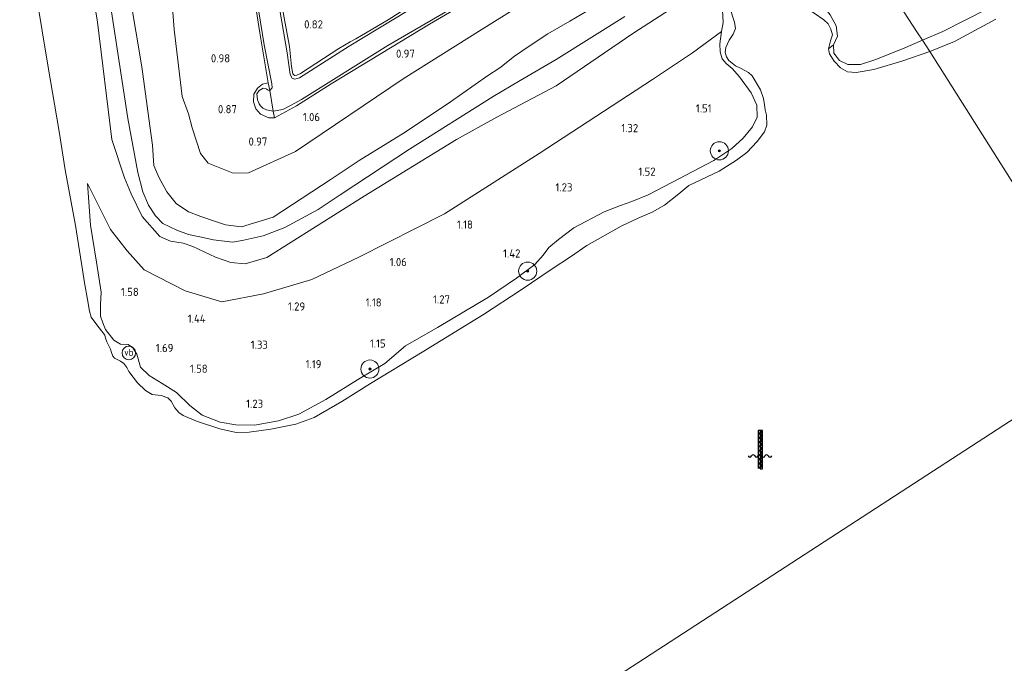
# Model space of a CAD drawing. Extents: x 130905 to 137824, y 412333 to 417928.
# Tile 201 of 256: x 134752 to 134970, y 415656 to 415798. Entities that reach past the tile are written whole.
import ezdxf
from ezdxf.enums import TextEntityAlignment as Align

# ---------------------------------------------------------------- set-up
doc = ezdxf.new("R2010")
doc.units = 0
for name, color, linetype, lineweight in [('B-ME-GR-BOOM-S', 90, 'Continuous', 25), ('B-ME-GR-GRAS-GV', 60, 'Continuous', 13), ('B-ME-GW-OPHOGING_KRUIN-G', 90, 'Continuous', 18), ('B-ME-GW-TALUD_KRUIN-G', 90, 'Continuous', 18), ('B-ME-GW-TALUD_TEEN-G', 90, 'Continuous', 18), ('B-ME-IE-MEUBILAIR_WATERWEGMEUBILAIR-S', 150, 'Continuous', 25), ('B-ME-IE-MEUBILAIR_WEGMEUBILAIR-S', 7, 'Continuous', 25), ('B-ME-IE-TERREINAFSCHEIDING_KUNSTMATIG_HEKWERK-G', 20, 'IE-TERREINAFSCHEIDING-KUNSTMATIG', 18), ('B-ME-OB-BEKLEDING_STORTSTEEN-GV', 30, 'Continuous', 18), ('B-ME-OB-OEVERVOORZIENING-G', 7, 'Continuous', 18), ('B-ME-OG-WATER_RIVIER-GV', 130, 'Continuous', 18), ('B-ME-OG-WATER_SLOOT-G', 120, 'Continuous', 18), ('B-ME-OG-WATER_SLOOT-GV', 120, 'Continuous', 18), ('X-XX-AL-HOOGTELABEL-S', 7, 'Continuous', 25)]:
    doc.layers.add(name, color=color, linetype=linetype, lineweight=lineweight)
doc.styles.add('NLCS-ISO', font='NLCS-ISO.ttf')
doc.styles.add('NLCS-ISO-ANNOTATIVE-T18', font='NLCS-ISO.ttf', dxfattribs={"height": 1.8})
doc.linetypes.add('IE-TERREINAFSCHEIDING-KUNSTMATIG', pattern='A,4,[82,NLCS.SHX,S=0.75,R=90,X=0,Y=0],4,-2', length=10)

# ---------------------------------------------------------------- blocks, each defined once
blk = doc.blocks.new('SAL-HOOGTELABEL-SO')
at = {"color": 0, "linetype": 'ByBlock', "lineweight": -2, "style": 'NLCS-ISO-ANNOTATIVE-T18'}
blk.add_attdef('HOOGTE', text='', height=1.8, dxfattribs=at).set_placement((2.79, 0), align=Align.RIGHT)
blk = doc.blocks.new('SGR-BOOM_01-SO')
at = {"linetype": 'ByBlock', "lineweight": 18}
h = blk.add_hatch(color=0, dxfattribs=at)
h.dxf.hatch_style = 1
edge = h.paths.add_edge_path()
edge.add_arc((0, 0), 0.25, 0, 360)
at = {"color": 0, "linetype": 'ByBlock', "lineweight": 18}
for radius in [2, 0.25]:
    blk.add_circle((0, 0), radius, dxfattribs=at)
blk = doc.blocks.new('SIE-WEG_PAAL_VERKEERSBORD-SO')
at = {"color": 0, "linetype": 'ByBlock', "lineweight": 18}
blk.add_circle((0, 0), 1.5, dxfattribs=at)
at = {"color": 0, "linetype": 'ByBlock', "lineweight": 18, "style": 'NLCS-ISO'}
blk.add_text('vb', height=1.5, dxfattribs=at).set_placement((0, 0.13), align=Align.MIDDLE_CENTER)
blk = doc.blocks.new('SIE-WATER_WATERSTANDMETER-SO')
h = blk.add_hatch(color=256)
h.dxf.hatch_style = 1
h.paths.add_polyline_path([(0, 5.17), (-0.46, 5.17), (-0.46, 4.7), (0, 4.7)])
h = blk.add_hatch(color=256)
h.dxf.hatch_style = 1
h.paths.add_polyline_path([(0.46, 5.64), (0, 5.64), (0, 5.17), (0.46, 5.17)])
h = blk.add_hatch(color=256)
h.dxf.hatch_style = 1
h.paths.add_polyline_path([(0.46, 4.7), (0, 4.7), (0, 4.22), (0.46, 4.22)])
h = blk.add_hatch(color=256)
h.dxf.hatch_style = 1
h.paths.add_polyline_path([(0, 4.22), (-0.46, 4.22), (-0.46, 3.75), (0, 3.75)])
h = blk.add_hatch(color=256)
h.dxf.hatch_style = 1
h.paths.add_polyline_path([(0, 3.28), (-0.46, 3.28), (-0.46, 2.81), (0, 2.81)])
h = blk.add_hatch(color=256)
h.dxf.hatch_style = 1
h.paths.add_polyline_path([(0, 2.34), (-0.46, 2.34), (-0.46, 1.86), (0, 1.86)])
h = blk.add_hatch(color=256)
h.dxf.hatch_style = 1
h.paths.add_polyline_path([(0.46, 3.75), (0, 3.75), (0, 3.28), (0.46, 3.28)])
h = blk.add_hatch(color=256)
h.dxf.hatch_style = 1
h.paths.add_polyline_path([(0.46, 2.81), (0, 2.81), (0, 2.34), (0.46, 2.34)])
h = blk.add_hatch(color=256)
h.dxf.hatch_style = 1
h.paths.add_polyline_path([(0, 1.39), (-0.46, 1.39), (-0.46, 0.92), (0, 0.92)])
h = blk.add_hatch(color=256)
h.dxf.hatch_style = 1
h.paths.add_polyline_path([(0, 0.45), (-0.46, 0.45), (-0.46, -0.02), (0, -0.02)])
h = blk.add_hatch(color=256)
h.dxf.hatch_style = 1
h.paths.add_polyline_path([(0.46, 1.86), (0, 1.86), (0, 1.39), (0.46, 1.39)])
h = blk.add_hatch(color=256)
h.dxf.hatch_style = 1
h.paths.add_polyline_path([(0.46, 0.92), (0, 0.92), (0, 0.45), (0.46, 0.45)])
h = blk.add_hatch(color=256)
h.dxf.hatch_style = 1
h.paths.add_polyline_path([(0, -0.49), (-0.46, -0.49), (-0.46, -0.97), (0, -0.97)])
h = blk.add_hatch(color=256)
h.dxf.hatch_style = 1
h.paths.add_polyline_path([(0, -1.44), (-0.46, -1.44), (-0.46, -1.91), (0, -1.91)])
h = blk.add_hatch(color=256)
h.dxf.hatch_style = 1
h.paths.add_polyline_path([(0.46, -0.02), (0, -0.02), (0, -0.49), (0.46, -0.49)])
h = blk.add_hatch(color=256)
h.dxf.hatch_style = 1
h.paths.add_polyline_path([(0.46, -0.97), (0, -0.97), (0, -1.44), (0.46, -1.44)])
h = blk.add_hatch(color=256)
h.dxf.hatch_style = 1
h.paths.add_polyline_path([(0.46, -1.91), (0, -1.91), (0, -2.38), (0.46, -2.38)])
h = blk.add_hatch(color=256)
h.dxf.hatch_style = 1
h.paths.add_polyline_path([(0, -2.38), (-0.46, -2.38), (-0.46, -2.85), (0, -2.85)])
blk.add_lwpolyline([(0.46, -2.79), (0.46, 5.64), (-0.46, 5.64), (-0.46, -2.79)])
for points in [[(0.46, 5.64), (0, 5.64), (0, 5.17), (0.46, 5.17)], [(0.46, 5.17), (0, 5.17), (0, 4.7), (0.46, 4.7)], [(0.46, 4.7), (0, 4.7), (0, 4.22), (0.46, 4.22)], [(0.46, 4.22), (0, 4.22), (0, 3.75), (0.46, 3.75)], [(0.46, 3.75), (0, 3.75), (0, 3.28), (0.46, 3.28)], [(0.46, 3.28), (0, 3.28), (0, 2.81), (0.46, 2.81)], [(0.46, 2.81), (0, 2.81), (0, 2.34), (0.46, 2.34)], [(0.46, 2.34), (0, 2.34), (0, 1.86), (0.46, 1.86)], [(0.46, 1.86), (0, 1.86), (0, 1.39), (0.46, 1.39)], [(0.46, 1.39), (0, 1.39), (0, 0.92), (0.46, 0.92)], [(0.46, 0.92), (0, 0.92), (0, 0.45), (0.46, 0.45)], [(0.46, 0.45), (0, 0.45), (0, -0.02), (0.46, -0.02)], [(0.46, -0.02), (0, -0.02), (0, -0.49), (0.46, -0.49)], [(0.46, -0.49), (0, -0.49), (0, -0.97), (0.46, -0.97)], [(0.46, -0.97), (0, -0.97), (0, -1.44), (0.46, -1.44)], [(0.46, -1.44), (0, -1.44), (0, -1.91), (0.46, -1.91)], [(0.46, -1.91), (0, -1.91), (0, -2.38), (0.46, -2.38)], [(0.46, -2.38), (0, -2.38), (0, -2.85), (0.46, -2.85)]]:
    blk.add_lwpolyline(points, close=True)
for centre, radius, start, end in [((-1.55, -0.12), 0.381, 16.8947, 163.1053), ((-0.08, -0.12), 0.381, 16.8947, 163.1053), ((1.4, -0.12), 0.381, 16.8947, 163.1053), ((-2.31, 0.11), 0.413, 196.8947, 343.1053), ((-0.82, 0.1), 0.391, 196.8947, 343.1053), ((0.66, 0.1), 0.391, 196.8947, 343.1053), ((2.16, 0.11), 0.413, 196.8947, 343.1053)]:
    blk.add_arc(centre, radius, start, end)

msp = doc.modelspace()

# ---------------------------------------------------------------- linework, layer by layer
at = {"layer": 'B-ME-GR-GRAS-GV'}
for points in [[(134902.972, 415804.648, 2.072), (134887.567, 415794.636, 2.061), (134870.646, 415783.117, 1.895), (134857.523, 415776.201, 1.851), (134848.613, 415771.253, 1.917), (134828.255, 415758.774, 1.983), (134806.71, 415745.196, 1.986), (134801.908, 415743.84, 1.977), (134798.796, 415744.107, 1.964), (134795.375, 415745.242, 1.947), (134790.4, 415747.65, 1.929), (134788.237, 415748.388, 1.977), (134785.445, 415748.807, 2.027), (134783.043, 415749.869, 2.051), (134779.205, 415754.286, 2.042), (134776.766, 415759.225, 1.967), (134775.297, 415762.756, 2.013), (134772.484, 415771.253, 2.027), (134769.32, 415797.13, 2.022), (134765.243, 415821.787, 2.028)], [(134765.243, 415821.787, 2.028), (134769.32, 415797.13, 2.022), (134772.484, 415771.253, 2.027), (134775.297, 415762.756, 2.013), (134776.766, 415759.225, 1.967), (134779.205, 415754.286, 2.042), (134783.043, 415749.869, 2.051), (134785.445, 415748.807, 2.027), (134788.237, 415748.388, 1.977), (134790.4, 415747.65, 1.929), (134795.375, 415745.242, 1.947), (134798.796, 415744.107, 1.964), (134801.908, 415743.84, 1.977), (134806.71, 415745.196, 1.986), (134828.255, 415758.774, 1.983), (134848.613, 415771.253, 1.917), (134857.523, 415776.201, 1.851), (134870.646, 415783.117, 1.895), (134887.567, 415794.636, 2.061), (134902.972, 415804.648, 2.072)], [(134871.334, 415806.276, 1.123), (134854.075, 415795.447, 1.134), (134836.816, 415784.619, 1.145), (134813.079, 415768.596, 1.247), (134802.658, 415763.899, 1.135), (134799.291, 415763.826, 1.083), (134793.749, 415766.042, 1.044), (134792.065, 415768.136, 1.101), (134790.191, 415773.833, 1.186), (134789.4, 415776.887, 1.199), (134788.015, 415780.763, 1.174), (134786.22, 415795.52, 1.181), (134784.152, 415822.368, 1.058)], [(134784.152, 415822.368, 1.058), (134786.22, 415795.52, 1.181), (134788.015, 415780.763, 1.174), (134789.4, 415776.887, 1.199), (134790.191, 415773.833, 1.186), (134792.065, 415768.136, 1.101), (134793.749, 415766.042, 1.044), (134799.291, 415763.826, 1.083), (134802.658, 415763.899, 1.135), (134813.079, 415768.596, 1.247), (134836.816, 415784.619, 1.145), (134854.075, 415795.447, 1.134), (134871.334, 415806.276, 1.123)], [(134801.29, 415822.276, 0.606), (134806.149, 415792.121, 0.606), (134807.787, 415783.581, 0.606), (134807.927, 415782.636, 0.606), (134807.379, 415782.074, 0.606), (134807.013, 415783.749, 0.907), (134805.196, 415794.776, 1.014), (134802.682, 415810.884, 0.923)], [(134841.129, 415801.674, 0.606), (134824.907, 415791.868, 0.606), (134813.922, 415784.893, 0.606), (134812.937, 415784.573, 0.606), (134812.308, 415784.809, 0.606), (134811.868, 415785.617, 0.606), (134811.208, 415790.374, 0.606), (134807.334, 415813.152, 0.606)], [(134802.682, 415810.884, 0.923), (134805.196, 415794.776, 1.014), (134807.013, 415783.749, 0.907), (134805.767, 415783.462, 0.907), (134804.648, 415782.615, 0.932), (134803.874, 415781.284, 0.932), (134803.777, 415779.542, 0.807), (134804.31, 415778.018, 0.832), (134805.305, 415776.885, 0.832), (134807.159, 415776.023, 0.807), (134808.423, 415776.05, 0.775), (134813.292, 415778.717, 0.756), (134820.928, 415783.541, 0.921), (134842.625, 415796.736, 0.985), (134857.344, 415805.322, 0.919)], [(134839.83, 415801.752, 0.688), (134833.512, 415797.667, 0.811), (134827.636, 415794.238, 0.763), (134826.358, 415793.504, 0.689), (134825.129, 415792.825, 0.669), (134822.623, 415791.348, 0.814), (134814.161, 415785.841, 0.82), (134813.313, 415785.439, 0.799), (134812.814, 415785.398, 0.783), (134812.473, 415785.78, 0.769), (134812.198, 415787.409, 0.796), (134811.742, 415791.784, 0.825), (134808.801, 415807.71, 0.829)], [(134808.801, 415807.71, 0.829), (134811.742, 415791.784, 0.825), (134812.198, 415787.409, 0.796), (134812.473, 415785.78, 0.769), (134812.814, 415785.398, 0.783), (134813.313, 415785.439, 0.799), (134814.161, 415785.841, 0.82), (134822.623, 415791.348, 0.814), (134825.129, 415792.825, 0.669), (134826.358, 415793.504, 0.689), (134827.636, 415794.238, 0.763), (134833.512, 415797.667, 0.811), (134839.83, 415801.752, 0.688)], [(134857.344, 415805.322, 0.919), (134842.625, 415796.736, 0.985), (134820.928, 415783.541, 0.921), (134813.292, 415778.717, 0.756), (134808.423, 415776.05, 0.775), (134808.129, 415777.522, 0.606), (134810.237, 415777.915, 0.606), (134812.087, 415778.8, 0.606), (134814.404, 415780.062, 0.606), (134833.487, 415792.038, 0.606), (134859.6, 415807.231, 0.606)], [(134776.481, 415803.094, 1.99), (134779.101, 415787.268, 1.995), (134780.873, 415774.267, 1.975), (134781.459, 415769.98, 1.934), (134781.762, 415765.522, 1.895), (134782.876, 415762.973, 1.987), (134784.643, 415759.716, 1.895), (134786.72, 415757.155, 1.878), (134789.445, 415755.299, 1.842), (134792.172, 415754.288, 1.893), (134795.341, 415753.152, 1.921), (134797.605, 415752.42, 1.875), (134801.14, 415751.995, 1.869), (134808.142, 415754.093, 1.884), (134820.929, 415762.512, 1.863), (134827.13, 415766.583, 1.898), (134837.282, 415772.869, 2.013), (134847.327, 415779.554, 1.965), (134855.485, 415785.335, 1.926), (134858.167, 415787.066, 1.81), (134861.455, 415789.621, 1.794), (134864.68, 415791.895, 1.72), (134868.822, 415794.581, 1.826), (134873.647, 415797.38, 1.912), (134881.179, 415801.81, 1.926)], [(134881.179, 415801.81, 1.926), (134873.647, 415797.38, 1.912), (134868.822, 415794.581, 1.826), (134864.68, 415791.895, 1.72), (134861.455, 415789.621, 1.794), (134858.167, 415787.066, 1.81), (134855.485, 415785.335, 1.926), (134847.327, 415779.554, 1.965), (134837.282, 415772.869, 2.013), (134827.13, 415766.583, 1.898), (134820.929, 415762.512, 1.863), (134808.142, 415754.093, 1.884), (134801.14, 415751.995, 1.869), (134797.605, 415752.42, 1.875), (134795.341, 415753.152, 1.921), (134792.172, 415754.288, 1.893), (134789.445, 415755.299, 1.842), (134786.72, 415757.155, 1.878), (134784.643, 415759.716, 1.895), (134782.876, 415762.973, 1.987), (134781.762, 415765.522, 1.895), (134781.459, 415769.98, 1.934), (134780.873, 415774.267, 1.975), (134779.101, 415787.268, 1.995), (134776.481, 415803.094, 1.99)], [(134965.776, 415800.037, 1.459), (134956.072, 415795.131, 1.612), (134951.567, 415793.173, 1.561), (134950.493, 415794.821, 1.449), (134944.555, 415803.933, 1.034)], [(134909.019, 415800.31, 1), (134910.072, 415797.171, 1), (134910.232, 415795.778, 1), (134909.766, 415794.51, 1), (134908.89, 415793.214, 1), (134908.157, 415791.563, 1), (134907.968, 415790.484, 1), (134908.259, 415789.523, 1), (134908.759, 415788.717, 1), (134910.265, 415787.518, 1), (134911.351, 415787.022, 1), (134913.101, 415786.082, 1), (134913.908, 415785.282, 1), (134915.759, 415782.187, 1), (134916.457, 415780.318, 1), (134916.684, 415778.902, 1), (134916.814, 415777.806, 1), (134917.102, 415776.617, 1), (134917.18, 415774.451, 1), (134916.643, 415772.979, 1), (134915.047, 415770.829, 1), (134912.785, 415768.418, 1), (134910.467, 415766.713, 1), (134906.644, 415764.259, 1), (134899.984, 415761.066, 1), (134897.733, 415759.28, 1), (134894.559, 415756.77, 1), (134891.867, 415755.197, 1), (134888.919, 415753.981, 1), (134885.014, 415752.109, 1), (134877.436, 415747.826, 1), (134873.784, 415745.369, 1), (134869.787, 415742.69, 1), (134862.897, 415738.031, 1), (134854.593, 415732.609, 1), (134841.048, 415724.335, 1), (134829.632, 415717.393, 1), (134823.255, 415713.432, 1), (134817.204, 415709.91, 1), (134813.1, 415708.394, 1), (134807.569, 415707.324, 1), (134802.784, 415706.64, 1), (134799.924, 415706.596, 1), (134796.326, 415707.385, 1), (134791.16, 415709.089, 1), (134788.229, 415710.31, 1), (134787.25, 415710.999, 1), (134786.389, 415712.027, 1), (134785.571, 415713.499, 1), (134784.819, 415714.183, 1), (134783.382, 415714.765, 1), (134781.38, 415714.935, 1), (134779.891, 415715.86, 1), (134778.142, 415717.564, 1), (134776.235, 415720.01, 1), (134775.794, 415720.929, 1), (134775.159, 415721.783, 1), (134774.359, 415722.331, 1), (134773.037, 415722.968, 1), (134772.657, 415723.408, 1), (134772.363, 415724.199, 1), (134772.181, 415724.931, 1), (134771.365, 415726.573, 1), (134771.094, 415727.375, 1), (134770.922, 415728.027, 1), (134770.454, 415728.65, 1), (134769.372, 415730.024, 1), (134767.935, 415732.019, 1), (134767.537, 415733.381, 1), (134767.077, 415735.929, 1), (134766.456, 415739.642, 1), (134765.967, 415742.486, 1), (134764.477, 415752.251, 1), (134762.176, 415764.593, 1), (134760.801, 415773.057, 1), (134758.343, 415787.668, 1), (134755.816, 415802.896, 1)]]:
    msp.add_polyline3d(points, dxfattribs=at)
for points in [[(134941.057, 415788.87, 1.307), (134937.867, 415787.804, 1.271), (134935.073, 415787.814, 1.208), (134933.209, 415788.669, 1.127), (134932.02, 415790.343, 1.061), (134931.916, 415792.179, 1.094), (134932.791, 415794.039, 1.132), (134932.496, 415796.387, 1.174), (134931.201, 415798.801, 1.265), (134929.292, 415801.166, 1.383), (134926.681, 415802.757, 1.403), (134921.75, 415804.945, 1.378), (134920.037, 415805.792, 1.373), (134924.112, 415807.468, 1.472), (134928.464, 415809.145, 1.409), (134931.604, 415810.067, 1.33), (134939.114, 415812.35, 1.256), (134941.685, 415808.338, 1.021), (134944.555, 415803.933, 1.034), (134950.493, 415794.821, 1.449), (134951.567, 415793.173, 1.561), (134947.164, 415791.301, 1.457)], [(134931.916, 415792.179, 1.094), (134930.845, 415791.255, 1), (134931.272, 415793.014, 1), (134931.66, 415794.386, 1), (134931.327, 415795.611, 1), (134930.708, 415796.783, 1), (134929.789, 415797.698, 1), (134925.486, 415800.606, 1), (134921.615, 415802.846, 1), (134918.693, 415805.23, 1), (134920.037, 415805.792, 1.373), (134921.75, 415804.945, 1.378), (134926.681, 415802.757, 1.403), (134929.292, 415801.166, 1.383), (134931.201, 415798.801, 1.265), (134932.496, 415796.387, 1.174), (134932.791, 415794.039, 1.132)], [(134855.691, 415736.476, 1.346), (134844.419, 415729.732, 1.275), (134837.358, 415725.716, 1.365), (134832.771, 415721.785, 1.25), (134827.317, 415718.577, 1.253), (134819.774, 415713.835, 1.199), (134813.821, 415710.586, 1.145), (134809.329, 415709.145, 1.061), (134803.967, 415708.212, 1.028), (134799.84, 415708.27, 1.168), (134796.398, 415708.851, 1.228), (134792.436, 415710.398, 1.268), (134789.693, 415712.519, 1.341), (134786.789, 415715.415, 1.441), (134783.618, 415717.359, 1.652), (134780.685, 415719.132, 1.665), (134778.817, 415721.007, 1.706), (134777.975, 415723.826, 1.599), (134777.085, 415725.272, 1.571), (134776.053, 415725.991, 1.558), (134774.374, 415726.042, 1.554), (134772.95, 415726.953, 1.641), (134771.068, 415729.284, 1.486), (134770.49, 415730.808, 1.483), (134769.974, 415732.232, 1.444), (134770.001, 415734.824, 1.406), (134770.125, 415737.522, 1.362), (134769.119, 415744.185, 1.342), (134767.791, 415752.359, 1.362), (134767.061, 415761.527, 1.503), (134772.207, 415751.394, 1.593), (134775.861, 415746.684, 1.599), (134779.61, 415742.512, 1.735), (134788.678, 415737.859, 1.529), (134796.779, 415735.41, 1.484), (134805.995, 415737.208, 1.439), (134816.66, 415740.355, 1.356), (134827.078, 415745.254, 1.359), (134845.965, 415754.816, 1.234), (134866.915, 415768.182, 1.273), (134891.893, 415784.493, 1.369), (134900.779, 415790.378, 1.46), (134907.15, 415795.106, 1.566), (134906.77, 415792.344, 1.358), (134906.875, 415790.646, 1.323), (134907.346, 415789.049, 1.337), (134908.191, 415788.015, 1.325), (134909.529, 415786.963, 1.364), (134911.138, 415785.079, 1.264), (134913.688, 415781.528, 1.424), (134915.004, 415778.824, 1.474), (134915.053, 415776.189, 1.476), (134914.02, 415774.061, 1.407), (134911.957, 415771.534, 1.426), (134909.47, 415769.297, 1.455), (134905.495, 415766.629, 1.38), (134896.196, 415761.751, 1.533), (134890.981, 415759.007, 1.552), (134887.393, 415757.556, 1.593), (134884.825, 415756.715, 1.61), (134881.257, 415755.289, 1.587), (134874.508, 415751.778, 1.567), (134871.139, 415749.203, 1.567), (134869.033, 415747.415, 1.395), (134867.789, 415745.697, 1.421), (134865.957, 415743.635, 1.327), (134861.874, 415740.604, 1.465)], [(134799.84, 415708.27, 1.168), (134803.967, 415708.212, 1.028), (134809.329, 415709.145, 1.061), (134813.821, 415710.586, 1.145), (134819.774, 415713.835, 1.199), (134827.317, 415718.577, 1.253), (134832.771, 415721.785, 1.25), (134837.358, 415725.716, 1.365), (134844.419, 415729.732, 1.275), (134855.691, 415736.476, 1.346), (134861.874, 415740.604, 1.465), (134865.957, 415743.635, 1.327), (134867.789, 415745.697, 1.421), (134869.033, 415747.415, 1.395), (134871.139, 415749.203, 1.567), (134874.508, 415751.778, 1.567), (134881.257, 415755.289, 1.587), (134884.825, 415756.715, 1.61), (134887.393, 415757.556, 1.593), (134890.981, 415759.007, 1.552), (134896.196, 415761.751, 1.533), (134905.495, 415766.629, 1.38), (134909.47, 415769.297, 1.455), (134911.957, 415771.534, 1.426), (134914.02, 415774.061, 1.407), (134915.053, 415776.189, 1.476), (134915.004, 415778.824, 1.474), (134913.688, 415781.528, 1.424), (134911.138, 415785.079, 1.264), (134909.529, 415786.963, 1.364), (134908.191, 415788.015, 1.325), (134907.346, 415789.049, 1.337), (134906.875, 415790.646, 1.323), (134906.77, 415792.344, 1.358), (134907.15, 415795.106, 1.566), (134900.779, 415790.378, 1.46), (134891.893, 415784.493, 1.369), (134866.915, 415768.182, 1.273), (134845.965, 415754.816, 1.234), (134827.078, 415745.254, 1.359), (134816.66, 415740.355, 1.356), (134805.995, 415737.208, 1.439), (134796.779, 415735.41, 1.484), (134788.678, 415737.859, 1.529), (134779.61, 415742.512, 1.735), (134775.861, 415746.684, 1.599), (134772.207, 415751.394, 1.593), (134767.061, 415761.527, 1.503), (134767.791, 415752.359, 1.362), (134769.119, 415744.185, 1.342), (134770.125, 415737.522, 1.362), (134770.001, 415734.824, 1.406), (134769.974, 415732.232, 1.444), (134770.49, 415730.808, 1.483), (134771.068, 415729.284, 1.486), (134772.95, 415726.953, 1.641), (134774.374, 415726.042, 1.554), (134776.053, 415725.991, 1.558), (134777.085, 415725.272, 1.571), (134777.975, 415723.826, 1.599), (134778.817, 415721.007, 1.706), (134780.685, 415719.132, 1.665), (134783.618, 415717.359, 1.652), (134786.789, 415715.415, 1.441), (134789.693, 415712.519, 1.341), (134792.436, 415710.398, 1.268), (134796.398, 415708.851, 1.228)], [(134807.013, 415783.749, 0.907), (134807.379, 415782.074, 0.606), (134807.024, 415782.13, 0.606), (134806.599, 415782.448, 0.606), (134805.929, 415782.607, 0.606), (134804.987, 415782.099, 0.606), (134804.522, 415781.351, 0.606), (134804.626, 415780.049, 0.606), (134805.006, 415779.114, 0.606), (134805.348, 415778.66, 0.606), (134805.847, 415778.205, 0.606), (134806.644, 415777.788, 0.606), (134808.129, 415777.522, 0.606), (134808.423, 415776.05, 0.775), (134807.159, 415776.023, 0.807), (134805.305, 415776.885, 0.832), (134804.31, 415778.018, 0.832), (134803.777, 415779.542, 0.807), (134803.874, 415781.284, 0.932), (134804.648, 415782.615, 0.932), (134805.767, 415783.462, 0.907)]]:
    msp.add_polyline3d(points, close=True, dxfattribs=at)
at = {"layer": 'B-ME-GW-OPHOGING_KRUIN-G'}
msp.add_polyline3d([(134771.915, 415802.869, 2.088), (134776.026, 415775.898, 2.103), (134778.206, 415763.953, 2.075), (134779.351, 415759.683, 2.04), (134780.582, 415756.757, 2.033), (134782.087, 415754.396, 2.067), (134783.764, 415752.721, 2.056), (134786.818, 415751.254, 2.026), (134789.428, 415750.291, 2.016), (134791.91, 415749.769, 2.1), (134794.951, 415749.074, 2.086), (134799.097, 415748.554, 2.042), (134801.254, 415748.952, 2.064), (134805.928, 415749.968, 2.058), (134810.723, 415751.805, 2.066), (134818.065, 415755.778, 2.04), (134822.903, 415759.056, 2.088), (134838.268, 415769.126, 2.08), (134856.722, 415780.749, 1.962), (134862.713, 415784.318, 1.855), (134870.636, 415788.935, 1.983), (134885.848, 415798.417, 2.152)], dxfattribs=at)
at = {"layer": 'B-ME-GW-TALUD_KRUIN-G'}
for points in [[(134748.393, 415912.327, 2.012), (134754.255, 415881.095, 1.977), (134760.324, 415850.099, 1.977), (134765.243, 415821.787, 2.028), (134769.32, 415797.13, 2.022), (134772.484, 415771.253, 2.027), (134775.297, 415762.756, 2.013), (134776.766, 415759.225, 1.967), (134779.205, 415754.286, 2.042), (134783.043, 415749.869, 2.051), (134785.445, 415748.807, 2.027), (134788.237, 415748.388, 1.977), (134790.4, 415747.65, 1.929), (134795.375, 415745.242, 1.947), (134798.796, 415744.107, 1.964), (134801.908, 415743.84, 1.977), (134806.71, 415745.196, 1.986), (134828.255, 415758.774, 1.983), (134848.613, 415771.253, 1.917), (134857.523, 415776.201, 1.851), (134870.646, 415783.117, 1.895), (134887.567, 415794.636, 2.061), (134902.972, 415804.648, 2.072), (134903.788, 415805.409, 2.094)], [(134951.567, 415793.173, 1.561), (134947.164, 415791.301, 1.457), (134941.057, 415788.87, 1.307), (134937.867, 415787.804, 1.271), (134935.073, 415787.814, 1.208), (134933.209, 415788.669, 1.127), (134932.02, 415790.343, 1.061), (134931.916, 415792.179, 1.094), (134932.791, 415794.039, 1.132), (134932.496, 415796.387, 1.174), (134931.201, 415798.801, 1.265), (134929.292, 415801.166, 1.383), (134926.681, 415802.757, 1.403), (134921.75, 415804.945, 1.378), (134920.037, 415805.792, 1.373), (134919.131, 415806.641, 1.534), (134916.72, 415809.721, 1.868), (134915.129, 415811.453, 1.97)], [(134881.179, 415801.81, 1.926), (134873.647, 415797.38, 1.912), (134868.822, 415794.581, 1.826), (134864.68, 415791.895, 1.72), (134861.455, 415789.621, 1.794), (134858.167, 415787.066, 1.81), (134855.485, 415785.335, 1.926), (134847.327, 415779.554, 1.965), (134837.282, 415772.869, 2.013), (134827.13, 415766.583, 1.898), (134820.929, 415762.512, 1.863), (134808.142, 415754.093, 1.884), (134801.14, 415751.995, 1.869), (134797.605, 415752.42, 1.875), (134795.341, 415753.152, 1.921), (134792.172, 415754.288, 1.893), (134789.445, 415755.299, 1.842), (134786.72, 415757.155, 1.878), (134784.643, 415759.716, 1.895), (134782.876, 415762.973, 1.987), (134781.762, 415765.522, 1.895), (134781.459, 415769.98, 1.934), (134780.873, 415774.267, 1.975), (134779.101, 415787.268, 1.995), (134776.481, 415803.094, 1.99)], [(134909.47, 415769.297, 1.455), (134911.957, 415771.534, 1.426), (134914.02, 415774.061, 1.407), (134915.053, 415776.189, 1.476), (134915.004, 415778.824, 1.474), (134913.688, 415781.528, 1.424), (134911.138, 415785.079, 1.264), (134909.529, 415786.963, 1.364), (134908.191, 415788.015, 1.325), (134907.346, 415789.049, 1.337), (134906.875, 415790.646, 1.323), (134906.77, 415792.344, 1.358), (134907.15, 415795.106, 1.566), (134907.554, 415797.065, 1.589), (134907.303, 415801.124, 1.604)], [(134951.567, 415793.173, 1.561), (134956.072, 415795.131, 1.612), (134965.776, 415800.037, 1.459)], [(134909.47, 415769.297, 1.455), (134905.495, 415766.629, 1.38), (134896.196, 415761.751, 1.533), (134890.981, 415759.007, 1.552), (134887.393, 415757.556, 1.593), (134884.825, 415756.715, 1.61), (134881.257, 415755.289, 1.587), (134874.508, 415751.778, 1.567), (134871.139, 415749.203, 1.567), (134869.033, 415747.415, 1.395), (134867.789, 415745.697, 1.421), (134865.957, 415743.635, 1.327), (134861.874, 415740.604, 1.465), (134855.691, 415736.476, 1.346), (134844.419, 415729.732, 1.275), (134837.358, 415725.716, 1.365), (134832.771, 415721.785, 1.25), (134827.317, 415718.577, 1.253), (134819.774, 415713.835, 1.199), (134813.821, 415710.586, 1.145), (134809.329, 415709.145, 1.061), (134803.967, 415708.212, 1.028), (134799.84, 415708.27, 1.168), (134796.398, 415708.851, 1.228), (134792.436, 415710.398, 1.268), (134789.693, 415712.519, 1.341), (134786.789, 415715.415, 1.441), (134783.618, 415717.359, 1.652), (134780.685, 415719.132, 1.665), (134778.817, 415721.007, 1.706), (134777.975, 415723.826, 1.599), (134777.085, 415725.272, 1.571), (134776.053, 415725.991, 1.558), (134774.374, 415726.042, 1.554), (134772.95, 415726.953, 1.641), (134771.068, 415729.284, 1.486), (134770.49, 415730.808, 1.483), (134769.974, 415732.232, 1.444), (134770.001, 415734.824, 1.406), (134770.125, 415737.522, 1.362), (134769.119, 415744.185, 1.342), (134767.791, 415752.359, 1.362), (134767.061, 415761.527, 1.503)]]:
    msp.add_polyline3d(points, dxfattribs=at)
at = {"layer": 'B-ME-GW-TALUD_TEEN-G'}
for points in [[(134871.334, 415806.276, 1.123), (134854.075, 415795.447, 1.134), (134836.816, 415784.619, 1.145), (134813.079, 415768.596, 1.247), (134802.658, 415763.899, 1.135), (134799.291, 415763.826, 1.083), (134793.749, 415766.042, 1.044), (134792.065, 415768.136, 1.101), (134790.191, 415773.833, 1.186), (134789.4, 415776.887, 1.199), (134788.015, 415780.763, 1.174), (134786.22, 415795.52, 1.181), (134784.152, 415822.368, 1.058)], [(134767.061, 415761.527, 1.503), (134772.207, 415751.394, 1.593), (134775.861, 415746.684, 1.599), (134779.61, 415742.512, 1.735), (134788.678, 415737.859, 1.529), (134796.779, 415735.41, 1.484), (134805.995, 415737.208, 1.439), (134816.66, 415740.355, 1.356), (134827.078, 415745.254, 1.359), (134845.965, 415754.816, 1.234), (134866.915, 415768.182, 1.273), (134891.893, 415784.493, 1.369), (134900.779, 415790.378, 1.46), (134907.15, 415795.106, 1.566)]]:
    msp.add_polyline3d(points, dxfattribs=at)
at = {"layer": 'B-ME-IE-TERREINAFSCHEIDING_KUNSTMATIG_HEKWERK-G'}
for points in [[(134807.013, 415783.749, 0.907), (134807.379, 415782.074, 0.606)], [(134807.379, 415782.074, 0.606), (134808.129, 415777.522, 0.606)], [(134808.129, 415777.522, 0.606), (134808.423, 415776.05, 0.775)]]:
    msp.add_polyline3d(points, dxfattribs=at)
at = {"layer": 'B-ME-OB-BEKLEDING_STORTSTEEN-GV'}
msp.add_polyline3d([(134967.762, 415797.856, 1), (134958.617, 415792.882, 1), (134953.232, 415790.691, 1), (134951.567, 415793.173, 1.561), (134956.072, 415795.131, 1.612), (134965.776, 415800.037, 1.459)], dxfattribs=at)
msp.add_polyline3d([(134947.251, 415788.614, 1), (134940.806, 415786.739, 1), (134936.933, 415786.039, 1), (134934.976, 415786.231, 1), (134933.486, 415787.042, 1), (134932.053, 415788.558, 1), (134931.009, 415790.205, 1), (134930.845, 415791.255, 1), (134931.916, 415792.179, 1.094), (134932.02, 415790.343, 1.061), (134933.209, 415788.669, 1.127), (134935.073, 415787.814, 1.208), (134937.867, 415787.804, 1.271), (134941.057, 415788.87, 1.307), (134947.164, 415791.301, 1.457), (134951.567, 415793.173, 1.561), (134953.232, 415790.691, 1)], close=True, dxfattribs=at)
at = {"layer": 'B-ME-OB-OEVERVOORZIENING-G'}
for points in [[(134755.816, 415802.896, 1), (134758.343, 415787.668, 1), (134760.801, 415773.057, 1), (134762.176, 415764.593, 1), (134764.477, 415752.251, 1), (134765.967, 415742.486, 1), (134766.456, 415739.642, 1), (134767.077, 415735.929, 1), (134767.537, 415733.381, 1), (134767.935, 415732.019, 1), (134769.372, 415730.024, 1), (134770.454, 415728.65, 1), (134770.922, 415728.027, 1), (134771.094, 415727.375, 1), (134771.365, 415726.573, 1), (134772.181, 415724.931, 1), (134772.363, 415724.199, 1), (134772.657, 415723.408, 1), (134773.037, 415722.968, 1), (134774.359, 415722.331, 1), (134775.159, 415721.783, 1), (134775.794, 415720.929, 1), (134776.235, 415720.01, 1), (134778.142, 415717.564, 1), (134779.891, 415715.86, 1), (134781.38, 415714.935, 1), (134783.382, 415714.765, 1), (134784.819, 415714.183, 1), (134785.571, 415713.499, 1), (134786.389, 415712.027, 1), (134787.25, 415710.999, 1), (134788.229, 415710.31, 1), (134791.16, 415709.089, 1), (134796.326, 415707.385, 1), (134799.924, 415706.596, 1), (134802.784, 415706.64, 1), (134807.569, 415707.324, 1), (134813.1, 415708.394, 1), (134817.204, 415709.91, 1), (134823.255, 415713.432, 1), (134829.632, 415717.393, 1), (134841.048, 415724.335, 1), (134854.593, 415732.609, 1), (134862.897, 415738.031, 1), (134869.787, 415742.69, 1), (134873.784, 415745.369, 1), (134877.436, 415747.826, 1), (134885.014, 415752.109, 1), (134888.919, 415753.981, 1), (134891.867, 415755.197, 1), (134894.559, 415756.77, 1), (134897.733, 415759.28, 1), (134899.984, 415761.066, 1), (134906.644, 415764.259, 1), (134910.467, 415766.713, 1), (134912.785, 415768.418, 1), (134915.047, 415770.829, 1), (134916.643, 415772.979, 1), (134917.18, 415774.451, 1), (134917.102, 415776.617, 1), (134916.814, 415777.806, 1), (134916.684, 415778.902, 1), (134916.457, 415780.318, 1), (134915.759, 415782.187, 1), (134913.908, 415785.282, 1), (134913.101, 415786.082, 1), (134911.351, 415787.022, 1), (134910.265, 415787.518, 1), (134908.759, 415788.717, 1), (134908.259, 415789.523, 1), (134907.968, 415790.484, 1), (134908.157, 415791.563, 1), (134908.89, 415793.214, 1), (134909.766, 415794.51, 1), (134910.232, 415795.778, 1), (134910.072, 415797.171, 1), (134909.019, 415800.31, 1)], [(134925.486, 415800.606, 1), (134929.789, 415797.698, 1), (134930.708, 415796.783, 1), (134931.327, 415795.611, 1), (134931.66, 415794.386, 1), (134931.272, 415793.014, 1), (134930.845, 415791.255, 1), (134931.009, 415790.205, 1), (134932.053, 415788.558, 1), (134933.486, 415787.042, 1), (134934.976, 415786.231, 1), (134936.933, 415786.039, 1), (134940.806, 415786.739, 1), (134947.251, 415788.614, 1), (134953.232, 415790.691, 1)], [(134953.232, 415790.691, 1), (134958.617, 415792.882, 1), (134967.762, 415797.856, 1)]]:
    msp.add_polyline3d(points, dxfattribs=at)
at = {"layer": 'B-ME-OG-WATER_RIVIER-GV'}
for points in [[(135312.433, 415914.771, 1), (135021.033, 415740.52, 1), (134994.956, 415724.66, 1), (134953.232, 415790.691, 1), (134958.617, 415792.882, 1), (134967.762, 415797.856, 1)], [(134755.816, 415802.896, 1), (134758.343, 415787.668, 1), (134760.801, 415773.057, 1), (134762.176, 415764.593, 1), (134764.477, 415752.251, 1), (134765.967, 415742.486, 1), (134766.456, 415739.642, 1), (134767.077, 415735.929, 1), (134767.537, 415733.381, 1), (134767.935, 415732.019, 1), (134769.372, 415730.024, 1), (134770.454, 415728.65, 1), (134770.922, 415728.027, 1), (134771.094, 415727.375, 1), (134771.365, 415726.573, 1), (134772.181, 415724.931, 1), (134772.363, 415724.199, 1), (134772.657, 415723.408, 1), (134773.037, 415722.968, 1), (134774.359, 415722.331, 1), (134775.159, 415721.783, 1), (134775.794, 415720.929, 1), (134776.235, 415720.01, 1), (134778.142, 415717.564, 1), (134779.891, 415715.86, 1), (134781.38, 415714.935, 1), (134783.382, 415714.765, 1), (134784.819, 415714.183, 1), (134785.571, 415713.499, 1), (134786.389, 415712.027, 1), (134787.25, 415710.999, 1), (134788.229, 415710.31, 1), (134791.16, 415709.089, 1), (134796.326, 415707.385, 1), (134799.924, 415706.596, 1), (134802.784, 415706.64, 1), (134807.569, 415707.324, 1), (134813.1, 415708.394, 1), (134817.204, 415709.91, 1), (134823.255, 415713.432, 1), (134829.632, 415717.393, 1), (134841.048, 415724.335, 1), (134854.593, 415732.609, 1), (134862.897, 415738.031, 1), (134869.787, 415742.69, 1), (134873.784, 415745.369, 1), (134877.436, 415747.826, 1), (134885.014, 415752.109, 1), (134888.919, 415753.981, 1), (134891.867, 415755.197, 1), (134894.559, 415756.77, 1), (134897.733, 415759.28, 1), (134899.984, 415761.066, 1), (134906.644, 415764.259, 1), (134910.467, 415766.713, 1), (134912.785, 415768.418, 1), (134915.047, 415770.829, 1), (134916.643, 415772.979, 1), (134917.18, 415774.451, 1), (134917.102, 415776.617, 1), (134916.814, 415777.806, 1), (134916.684, 415778.902, 1), (134916.457, 415780.318, 1), (134915.759, 415782.187, 1), (134913.908, 415785.282, 1), (134913.101, 415786.082, 1), (134911.351, 415787.022, 1), (134910.265, 415787.518, 1), (134908.759, 415788.717, 1), (134908.259, 415789.523, 1), (134907.968, 415790.484, 1), (134908.157, 415791.563, 1), (134908.89, 415793.214, 1), (134909.766, 415794.51, 1), (134910.232, 415795.778, 1), (134910.072, 415797.171, 1), (134909.019, 415800.31, 1)], [(134925.486, 415800.606, 1), (134929.789, 415797.698, 1), (134930.708, 415796.783, 1), (134931.327, 415795.611, 1), (134931.66, 415794.386, 1), (134931.272, 415793.014, 1), (134930.845, 415791.255, 1), (134931.009, 415790.205, 1), (134932.053, 415788.558, 1), (134933.486, 415787.042, 1), (134934.976, 415786.231, 1), (134936.933, 415786.039, 1), (134940.806, 415786.739, 1), (134947.251, 415788.614, 1), (134953.232, 415790.691, 1), (134994.956, 415724.66, 1), (134677.776, 415518.913, 1)], [(134677.776, 415518.913, 1), (134994.956, 415724.66, 1)]]:
    msp.add_polyline3d(points, dxfattribs=at)
at = {"layer": 'B-ME-OG-WATER_SLOOT-G'}
for points in [[(134797.741, 416029.216, 0.955), (134792.843, 416026.175, 0.941), (134782.202, 416019.771, 1.056), (134776.923, 416016.491, 1.008), (134771.4, 416012.753, 1.042), (134771.953, 416009.369, 0.849), (134772.761, 416001.309, 0.872), (134775.429, 415984.502, 0.959), (134781.169, 415944.963, 0.918), (134786.311, 415912.17, 0.941), (134790.288, 415886.966, 0.927), (134793.907, 415864.769, 0.89), (134798.5, 415836.457, 0.945), (134802.682, 415810.884, 0.923), (134805.196, 415794.776, 1.014), (134807.013, 415783.749, 0.907)], [(134808.423, 415776.05, 0.775), (134813.292, 415778.717, 0.756), (134820.928, 415783.541, 0.921), (134842.625, 415796.736, 0.985), (134857.344, 415805.322, 0.919), (134864.38, 415809.853, 0.919)], [(134839.83, 415801.752, 0.688), (134833.512, 415797.667, 0.811), (134827.636, 415794.238, 0.763), (134826.358, 415793.504, 0.689), (134825.129, 415792.825, 0.669), (134822.623, 415791.348, 0.814), (134814.161, 415785.841, 0.82), (134813.313, 415785.439, 0.799), (134812.814, 415785.398, 0.783), (134812.473, 415785.78, 0.769), (134812.198, 415787.409, 0.796), (134811.742, 415791.784, 0.825), (134808.801, 415807.71, 0.829)], [(134807.013, 415783.749, 0.907), (134805.767, 415783.462, 0.907), (134804.648, 415782.615, 0.932), (134803.874, 415781.284, 0.932), (134803.777, 415779.542, 0.807), (134804.31, 415778.018, 0.832), (134805.305, 415776.885, 0.832), (134807.159, 415776.023, 0.807), (134808.423, 415776.05, 0.775)]]:
    msp.add_polyline3d(points, dxfattribs=at)
at = {"layer": 'B-ME-OG-WATER_SLOOT-GV'}
for points in [[(134859.6, 415807.231, 0.606), (134833.487, 415792.038, 0.606), (134814.404, 415780.062, 0.606), (134812.087, 415778.8, 0.606), (134810.237, 415777.915, 0.606), (134808.129, 415777.522, 0.606), (134807.379, 415782.074, 0.606), (134807.927, 415782.636, 0.606), (134807.787, 415783.581, 0.606), (134806.149, 415792.121, 0.606), (134801.29, 415822.276, 0.606)], [(134807.334, 415813.152, 0.606), (134811.208, 415790.374, 0.606), (134811.868, 415785.617, 0.606), (134812.308, 415784.809, 0.606), (134812.937, 415784.573, 0.606), (134813.922, 415784.893, 0.606), (134824.907, 415791.868, 0.606), (134841.129, 415801.674, 0.606)]]:
    msp.add_polyline3d(points, dxfattribs=at)
msp.add_polyline3d([(134807.379, 415782.074, 0.606), (134808.129, 415777.522, 0.606), (134806.644, 415777.788, 0.606), (134805.847, 415778.205, 0.606), (134805.348, 415778.66, 0.606), (134805.006, 415779.114, 0.606), (134804.626, 415780.049, 0.606), (134804.522, 415781.351, 0.606), (134804.987, 415782.099, 0.606), (134805.929, 415782.607, 0.606), (134806.599, 415782.448, 0.606), (134807.024, 415782.13, 0.606)], close=True, dxfattribs=at)

# ---------------------------------------------------------------- block references
at = {"layer": 'B-ME-GR-BOOM-S'}
for p in [(134906.695, 415768.757, 1.575), (134864.349, 415742.188, 1.278), (134829.486, 415720.573, 1.236)]:
    msp.add_blockref('SGR-BOOM_01-SO', p, dxfattribs=at)
at = {"layer": 'B-ME-IE-MEUBILAIR_WATERWEGMEUBILAIR-S'}
msp.add_blockref('SIE-WATER_WATERSTANDMETER-SO', (134915.741, 415701.395, 1), dxfattribs=at)
at = {"layer": 'B-ME-IE-MEUBILAIR_WEGMEUBILAIR-S'}
msp.add_blockref('SIE-WEG_PAAL_VERKEERSBORD-SO', (134776.235, 415724.14, 1.305), dxfattribs=at)
at = {"layer": 'X-XX-AL-HOOGTELABEL-S'}
for p, values in [((134816.323, 415795.768, 0.818), {'HOOGTE': '0.82'}), ((134795.817, 415788.281, 0.98), {'HOOGTE': '0.98'}), ((134836.62, 415789.314, 0.968), {'HOOGTE': '0.97'}), ((134797.305, 415777.046, 0.868), {'HOOGTE': '0.87'}), ((134815.676, 415775.317, 1.056), {'HOOGTE': '1.06'}), ((134902.181, 415777.232, 1.507), {'HOOGTE': '1.51'}), ((134885.975, 415772.864, 1.318), {'HOOGTE': '1.32'}), ((134804.034, 415769.905, 0.968), {'HOOGTE': '0.97'}), ((134889.814, 415763.265, 1.518), {'HOOGTE': '1.52'}), ((134871.453, 415759.788, 1.232), {'HOOGTE': '1.23'}), ((134849.457, 415751.573, 1.177), {'HOOGTE': '1.18'}), ((134859.95, 415745.19, 1.418), {'HOOGTE': '1.42'}), ((134834.866, 415743.304, 1.056), {'HOOGTE': '1.06'}), ((134775.628, 415736.71, 1.58), {'HOOGTE': '1.58'}), ((134829.291, 415734.376, 1.182), {'HOOGTE': '1.18'}), ((134844.39, 415735.046, 1.268), {'HOOGTE': '1.27'}), ((134812.396, 415733.492, 1.293), {'HOOGTE': '1.29'}), ((134790.409, 415730.803, 1.443), {'HOOGTE': '1.44'}), ((134830.17, 415725.314, 1.149), {'HOOGTE': '1.15'}), ((134783.284, 415724.336, 1.693), {'HOOGTE': '1.69'}), ((134804.164, 415725.041, 1.332), {'HOOGTE': '1.33'}), ((134815.99, 415720.752, 1.193), {'HOOGTE': '1.19'}), ((134790.852, 415719.745, 1.58), {'HOOGTE': '1.58'}), ((134803.106, 415712.009, 1.233), {'HOOGTE': '1.23'})]:
    msp.add_blockref('SAL-HOOGTELABEL-SO', p, dxfattribs=at).add_auto_attribs(values)

doc.saveas('drawing.dxf')
